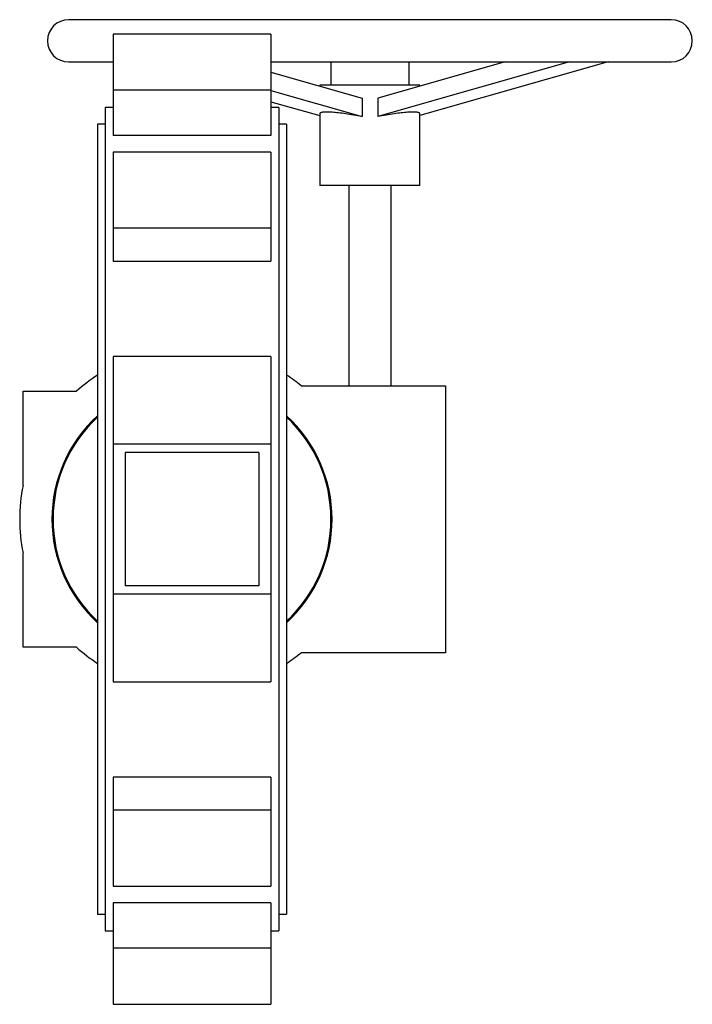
# Paper-space layout '_Inferiore' of a CAD drawing. Header units: millimetres. Extents: x -77 to 225, y -218 to 225.
import ezdxf

# ---------------------------------------------------------------- set-up
doc = ezdxf.new("R2010")
doc.units = ezdxf.units.MM

psp = doc.layouts.new('_Inferiore')

# ---------------------------------------------------------------- linework, layer by layer
at = {"color": 7, "linetype": 'Continuous', "lineweight": 25}
for p, q in [((215.5, 224.5), (-55.5, 224.5)), ((35.5, 218.01), (-35.5, 218.01)), ((-35.5, 218.01), (-35.5, 172.47)), ((35.5, 218.01), (35.5, 172.47)), ((-55.5, 205.5), (-35.5, 205.5)), ((35.5, 205.5), (215.5, 205.5)), ((62.5, 205.5), (62.5, 195)), ((140.79, 205.5), (83.5, 189.18)), ((169.71, 205.5), (83.5, 180.94)), ((97.5, 205.5), (97.5, 195)), ((187.21, 205.5), (102.5, 181.37)), ((35.5, 200.86), (76.5, 189.18)), ((57.5, 195), (57.5, 194.59)), ((102.5, 195), (57.5, 195)), ((102.5, 194.59), (102.5, 195)), ((35.5, 192.84), (-35.5, 192.84)), ((35.5, 192.62), (76.5, 180.94)), ((35.5, 187.63), (57.5, 181.37)), ((76.5, 189.18), (76.5, 180.94)), ((83.5, 189.18), (83.5, 180.94)), ((-35.5, 185), (-39, 185)), ((-39, 185), (-39, -185)), ((39, 185), (35.5, 185)), ((39, 185), (39, -185)), ((57.5, 182.26), (57.5, 150)), ((102.5, 150), (102.5, 182.26)), ((-39, 177.5), (-42.5, 177.5)), ((-42.5, 177.5), (-42.5, -177.5)), ((42.5, 177.5), (39, 177.5)), ((42.5, 177.5), (42.5, -177.5)), ((35.5, 172.47), (-35.5, 172.47)), ((35.5, 164.96), (-35.5, 164.96)), ((-35.5, 164.96), (-35.5, 115.91)), ((35.5, 164.96), (35.5, 115.91)), ((102.5, 150), (57.5, 150)), ((70.5, 150), (70.5, 60)), ((89.5, 60), (89.5, 150)), ((35.5, 130.81), (-35.5, 130.81)), ((-35.5, 115.91), (35.5, 115.91)), ((35.5, 73.06), (-35.5, 73.06)), ((-35.5, 73.06), (-35.5, -73.06)), ((35.5, 73.06), (35.5, -73.06)), ((49.05, 60), (114, 60)), ((114, 60), (114, -60)), ((-76, 15.17), (-76, 57.5)), ((-76, 57.5), (-51.96, 57.5)), ((35.5, 33.74), (-35.5, 33.74)), ((-30, 30), (-30, -30)), ((30, 30), (-30, 30)), ((30, 30), (30, -30)), ((-76, -57.5), (-76, -15.17)), ((30, -30), (-30, -30)), ((35.5, -33.74), (-35.5, -33.74)), ((-51.96, -57.5), (-76, -57.5)), ((114, -60), (49.05, -60)), ((-35.5, -73.06), (35.5, -73.06)), ((35.5, -115.91), (-35.5, -115.91)), ((-35.5, -115.91), (-35.5, -164.96)), ((35.5, -115.91), (35.5, -164.96)), ((35.5, -130.81), (-35.5, -130.81)), ((-35.5, -164.96), (35.5, -164.96)), ((35.5, -172.47), (-35.5, -172.47)), ((-35.5, -172.47), (-35.5, -218.01)), ((35.5, -172.47), (35.5, -218.01)), ((-42.5, -177.5), (-39, -177.5)), ((39, -177.5), (42.5, -177.5)), ((-39, -185), (-35.5, -185)), ((35.5, -185), (39, -185)), ((35.5, -192.84), (-35.5, -192.84)), ((-35.5, -218.01), (35.5, -218.01))]:
    psp.add_line(p, q, dxfattribs=at)
at = {"color": 7, "linetype": 'Continuous', "lineweight": 25, "flags": 128}
for points in [[(76.5, 180.94), (75.54, 181.12), (74.59, 181.3), (73.64, 181.47), (72.71, 181.63), (71.79, 181.79), (70.89, 181.93), (70, 182.07), (69.14, 182.2), (68.29, 182.32), (67.47, 182.43), (66.67, 182.53), (65.89, 182.63), (65.14, 182.71), (64.42, 182.78), (63.73, 182.84), (63.07, 182.89), (62.44, 182.94), (61.85, 182.97), (61.29, 182.99), (60.76, 183), (60.27, 183), (59.82, 182.99), (59.41, 182.97), (59.03, 182.94), (58.7, 182.89), (58.4, 182.84), (58.15, 182.78), (57.94, 182.71), (57.77, 182.63), (57.64, 182.53), (57.55, 182.43), (57.51, 182.32), (57.5, 182.26)], [(102.5, 182.26), (102.49, 182.32), (102.45, 182.43), (102.36, 182.53), (102.23, 182.63), (102.06, 182.71), (101.85, 182.78), (101.6, 182.84), (101.3, 182.89), (100.97, 182.94), (100.59, 182.97), (100.18, 182.99), (99.73, 183), (99.24, 183), (98.71, 182.99), (98.15, 182.97), (97.56, 182.94), (96.93, 182.89), (96.27, 182.84), (95.58, 182.78), (94.86, 182.71), (94.11, 182.63), (93.33, 182.53), (92.53, 182.43), (91.71, 182.32), (90.86, 182.2), (90, 182.07), (89.11, 181.93), (88.21, 181.79), (87.29, 181.63), (86.36, 181.47), (85.41, 181.3), (84.46, 181.12), (83.5, 180.94)]]:
    psp.add_lwpolyline(points, dxfattribs=at)
at = {"color": 7, "linetype": 'Continuous', "lineweight": 25}
for centre, radius, start, end in [((-55.5, 215), 9.5, 90, 270), ((215.5, 215), 9.5, 270, 90), ((0, 0), 77.5, 123.2564, 132.1034), ((0, 0), 77.5, 50.732, 56.7436), ((0, 0), 63, 132.4233, 227.5767), ((0, 0), 62.5, 132.8436, 227.1564), ((0, 0), 63, 312.4233, 47.5767), ((0, 0), 62.5, 312.8436, 47.1564), ((0, 0), 77.5, 168.7089, 191.2911), ((0, 0), 77.5, 227.8966, 236.7436), ((0, 0), 77.5, 303.2564, 309.268)]:
    psp.add_arc(centre, radius, start, end, dxfattribs=at)

doc.saveas('drawing.dxf')
